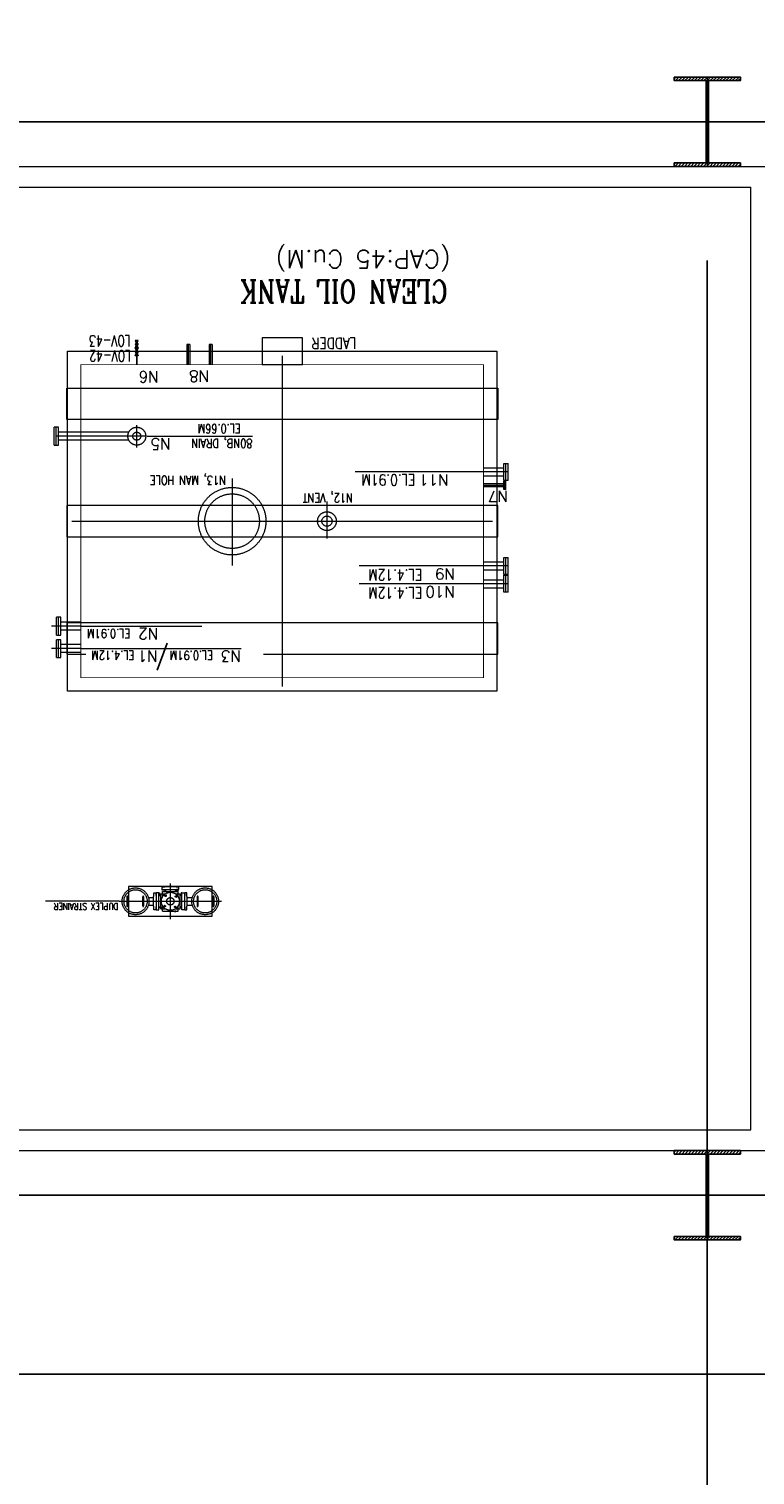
# Model space of a CAD drawing. Header units: inches. Extents: x 0 to 1544102, y -287698 to 23144100.
# Tile 24 of 256: x 28369 to 29383, y -137726 to -135705. Entities that reach past the tile are written whole.
import ezdxf

# ---------------------------------------------------------------- set-up
doc = ezdxf.new("R2010")
doc.units = ezdxf.units.IN
doc.header["$LTSCALE"] = 1800
doc.header["$MEASUREMENT"] = 0
for name, pattern in [('CENTER', [2, 1.25, -0.25, 0.25, -0.25]), ('CENTER2', [1.125, 0.75, -0.125, 0.125, -0.125]), ('HIDDEN', [0.375, 0.25, -0.125])]:
    doc.linetypes.add(name, pattern=pattern)
doc.layers.get('0').update_dxf_attribs({"color": 253, "lineweight": 9})
for name, color, linetype, lineweight in [('CEN', 2, 'CENTER', 15), ('CONCRETE', 145, 'Continuous', 15), ('EQUIP', 8, 'HIDDEN', 9)]:
    doc.layers.add(name, color=color, linetype=linetype, lineweight=lineweight)
for name, color, linetype in [('COL', 1, 'Continuous'), ('DIM', 4, 'Continuous'), ('GRID', 251, 'CENTER'), ('Road', 3, 'Continuous'), ('TEXT', 3, 'Continuous')]:
    doc.layers.add(name, color=color, linetype=linetype)
doc.styles.add('COMPLEX', font='complex')
doc.styles.add('ROMANS', font='romans.shx')

msp = doc.modelspace()

# ---------------------------------------------------------------- hatches: boundary and pattern name
at = {"layer": 'COL'}
h = msp.add_hatch(dxfattribs=at)
h.set_pattern_fill('ANSI31', color=8, scale=25, angle=180, style=0)
h.set_pattern_definition([(225, (-40684.5007, -150234.3734), (2.20970869, -2.20970869), [])])
h.paths.add_polyline_path([(29362.33, -135772.43), (29316.08, -135772.43), (29316.08, -135777.43), (29317.83, -135777.43), (29362.33, -135777.43)])
h.paths.add_polyline_path([(29316.08, -135772.43), (29269.83, -135772.43), (29269.83, -135777.43), (29316.08, -135777.43)])
h.paths.add_polyline_path([(29317.83, -135777.43), (29316.08, -135777.43), (29316.08, -135834.93), (29317.83, -135834.93)])
h.paths.add_polyline_path([(29316.08, -135777.43), (29314.33, -135777.43), (29314.33, -135834.93), (29316.08, -135834.93)])
h.paths.add_polyline_path([(29317.83, -135834.93), (29316.08, -135834.93), (29316.08, -135892.43), (29317.83, -135892.43)])
h.paths.add_polyline_path([(29316.08, -135834.93), (29314.33, -135834.93), (29314.33, -135892.43), (29316.08, -135892.43)])
h.paths.add_polyline_path([(29362.33, -135892.43), (29316.08, -135892.43), (29316.08, -135897.43), (29362.33, -135897.43)])
h.paths.add_polyline_path([(29316.08, -135892.43), (29314.33, -135892.43), (29269.83, -135892.43), (29269.83, -135897.43), (29316.08, -135897.43)])
h = msp.add_hatch(dxfattribs=at)
h.set_pattern_fill('ANSI31', color=8, scale=25, angle=180, style=0)
h.set_pattern_definition([(225, (-40684.5007, -151734.3734), (2.20970869, -2.20970869), [])])
h.paths.add_polyline_path([(29362.33, -137272.43), (29316.08, -137272.43), (29316.08, -137277.43), (29317.83, -137277.43), (29362.33, -137277.43)])
h.paths.add_polyline_path([(29316.08, -137272.43), (29269.83, -137272.43), (29269.83, -137277.43), (29316.08, -137277.43)])
h.paths.add_polyline_path([(29317.83, -137277.43), (29316.08, -137277.43), (29316.08, -137334.93), (29317.83, -137334.93)])
h.paths.add_polyline_path([(29316.08, -137277.43), (29314.33, -137277.43), (29314.33, -137334.93), (29316.08, -137334.93)])
h.paths.add_polyline_path([(29317.83, -137334.93), (29316.08, -137334.93), (29316.08, -137392.43), (29317.83, -137392.43)])
h.paths.add_polyline_path([(29316.08, -137334.93), (29314.33, -137334.93), (29314.33, -137392.43), (29316.08, -137392.43)])
h.paths.add_polyline_path([(29362.33, -137392.43), (29316.08, -137392.43), (29316.08, -137397.43), (29362.33, -137397.43)])
h.paths.add_polyline_path([(29316.08, -137392.43), (29314.33, -137392.43), (29269.83, -137392.43), (29269.83, -137397.43), (29316.08, -137397.43)])

# ---------------------------------------------------------------- linework, layer by layer
at = {"color": 8, "ltscale": 200}
msp.add_line((28494.52, -136924.25), (28391.68, -136924.25), dxfattribs=at)
at = {"color": 8, "linetype": 'HIDDEN', "ltscale": 2}
msp.add_lwpolyline([(29023.33, -136250.93), (28421.33, -136250.93), (28421.33, -136207.18), (29023.33, -136207.18)], close=True, dxfattribs=at)
at = {"layer": 'CEN', "color": 8}
for p, q in [((29316.08, -135772.43), (29316.08, -135897.43)), ((29340.02, -135834.93), (29292.13, -135834.93)), ((28591.08, -136146.17), (28591.08, -136174.31)), ((28622.33, -136146.17), (28622.33, -136174.31)), ((28722.33, -136161.81), (28722.33, -136624.31)), ((28652.33, -136333.24), (28652.33, -136454.87)), ((29037.81, -136324.31), (28999.08, -136324.31)), ((29031.72, -136343.06), (29003.58, -136343.06)), ((28784.83, -136365.53), (28784.83, -136417.1)), ((28428.58, -136393.06), (29016.08, -136393.06)), ((29037.81, -136455.56), (28999.08, -136455.56)), ((29037.81, -136480.56), (28999.08, -136480.56)), ((28558.26, -136917.59), (28560.47, -136915.38)), ((28558.26, -136915.38), (28560.47, -136917.59)), ((28572.73, -136916.43), (28574.95, -136918.64)), ((28574.95, -136916.43), (28572.73, -136918.64)), ((28559.42, -136932.07), (28557.21, -136929.85)), ((28557.21, -136932.07), (28559.42, -136929.85)), ((28573.9, -136930.9), (28571.68, -136933.11)), ((28573.9, -136933.11), (28571.68, -136930.9)), ((29316.08, -137272.43), (29316.08, -137397.43)), ((29340.02, -137334.93), (29292.13, -137334.93))]:
    msp.add_line(p, q, dxfattribs=at)
at = {"layer": 'CEN', "color": 8, "linetype": 'CENTER2', "ltscale": 200}
msp.add_line((28519.2, -136290.15), (28519.2, -136259.04), dxfattribs=at)
at = {"layer": 'CEN', "color": 8, "linetype": 'CENTER2'}
for p, q in [((28531.45, -136274.31), (28406.18, -136274.31)), ((28566.08, -136949.25), (28566.08, -136899.25)), ((28566.08, -136900.25), (28566.08, -136899.73)), ((28494.52, -136924.25), (28637.64, -136924.25))]:
    msp.add_line(p, q, dxfattribs=at)
at = {"layer": 'CEN', "color": 8, "linetype": 'Continuous'}
msp.add_line((28533.87, -136274.31), (28680.73, -136274.31), dxfattribs=at)
at = {"layer": 'CEN', "color": 8, "linetype": 'Continuous', "ltscale": 200}
for p, q in [((28999.08, -136324.31), (28824.03, -136324.31)), ((28999.08, -136455.56), (28830.01, -136455.56)), ((28999.08, -136480.56), (28830.01, -136480.56)), ((28441.14, -136539.93), (28610.2, -136539.93)), ((28441.14, -136571.18), (28665.02, -136571.18))]:
    msp.add_line(p, q, dxfattribs=at)
at = {"layer": 'CEN', "color": 8, "ltscale": 0.5}
for p, q in [((28441.14, -136539.93), (28400.17, -136539.93)), ((28441.14, -136571.18), (28400.17, -136571.18))]:
    msp.add_line(p, q, dxfattribs=at)
at = {"layer": 'CEN', "color": 8, "linetype": 'CENTER', "ltscale": 10}
msp.add_line((56422.41, -137334.94), (24413.08, -137334.94), dxfattribs=at)
at = {"layer": 'CEN', "color": 8, "linetype": 'HIDDEN', "ltscale": 2}
msp.add_lwpolyline([(29023.33, -136371.18), (28421.33, -136371.18), (28421.33, -136414.93), (29023.33, -136414.93)], close=True, dxfattribs=at)
msp.add_lwpolyline([(28696.4, -136578.93), (29023.33, -136578.93), (29023.33, -136535.18), (28421.33, -136535.18), (28421.33, -136578.93), (28447.97, -136578.93)], dxfattribs=at)
at = {"layer": 'CEN', "color": 8, "ltscale": 0.25}
for centre in [(28517.45, -136924.25), (28614.7, -136924.25)]:
    msp.add_circle(centre, 16.21, dxfattribs=at)
at = {"layer": 'COL', "color": 8}
for points in [[(29269.83, -135772.43), (29362.33, -135772.43), (29362.33, -135777.43), (29269.83, -135777.43)], [(29314.33, -135777.43), (29317.83, -135777.43), (29317.83, -135892.43), (29314.33, -135892.43)], [(29269.83, -135892.43), (29362.33, -135892.43), (29362.33, -135897.43), (29269.83, -135897.43)], [(29269.83, -137272.43), (29362.33, -137272.43), (29362.33, -137277.43), (29269.83, -137277.43)], [(29314.33, -137277.43), (29317.83, -137277.43), (29317.83, -137392.43), (29314.33, -137392.43)], [(29269.83, -137392.43), (29362.33, -137392.43), (29362.33, -137397.43), (29269.83, -137397.43)]]:
    msp.add_lwpolyline(points, close=True, dxfattribs=at)
at = {"layer": 'CONCRETE', "color": 8}
for p, q in [((26601.7, -135897.43), (29405.45, -135897.43)), ((26630.45, -135926.18), (29376.7, -135926.18)), ((29376.7, -137243.68), (29376.7, -135926.18)), ((26630.45, -137243.68), (29376.7, -137243.68)), ((26601.7, -137272.43), (29405.45, -137272.43))]:
    msp.add_line(p, q, dxfattribs=at)
msp.add_lwpolyline([(28422.33, -136155.56), (29022.33, -136155.56), (29022.33, -136630.56), (28422.33, -136630.56)], close=True, dxfattribs=at)
at = {"layer": 'CONCRETE', "color": 8, "ltscale": 200}
msp.add_lwpolyline([(28624.33, -136903.5), (28507.83, -136903.5), (28507.83, -136945), (28624.33, -136945)], close=True, dxfattribs=at)
at = {"layer": 'DIM', "color": 8, "ltscale": 200}
msp.add_line((28519.2, -136140.38), (28519.2, -136174.31), dxfattribs=at)
at = {"layer": 'EQUIP', "color": 8}
for p, q in [((28517.08, -136151.3), (28521.33, -136140.38)), ((28517.08, -136140.38), (28521.33, -136151.3)), ((28521.33, -136140.38), (28517.08, -136140.38)), ((28521.33, -136151.3), (28517.08, -136151.3)), ((28521.33, -136151.3), (28517.08, -136151.3)), ((28517.08, -136151.3), (28521.33, -136162.22)), ((28517.08, -136162.22), (28521.33, -136151.3)), ((28589.02, -136146.17), (28589.02, -136174.31)), ((28593.14, -136146.17), (28589.02, -136146.17)), ((28593.14, -136146.17), (28593.14, -136174.31)), ((28620.27, -136146.17), (28620.27, -136174.31)), ((28624.39, -136146.17), (28620.27, -136146.17)), ((28624.39, -136146.17), (28624.39, -136174.31)), ((28521.33, -136162.22), (28517.08, -136162.22)), ((28409.75, -136261.81), (28403.66, -136261.81)), ((28507.76, -136268.75), (28409.75, -136268.75)), ((28422.53, -136279.86), (28409.86, -136279.86)), ((28507.76, -136279.86), (28419.2, -136279.86)), ((28507.76, -136268.75), (28476.91, -136268.75)), ((28403.66, -136286.81), (28409.75, -136286.81)), ((29003.52, -136318.75), (29031.72, -136318.75)), ((29031.72, -136312.43), (29037.81, -136312.43)), ((29031.72, -136336.18), (29031.72, -136312.43)), ((29034.77, -136336.18), (29034.77, -136312.43)), ((29037.81, -136336.18), (29037.81, -136312.43)), ((29003.52, -136329.87), (29031.72, -136329.87)), ((29031.72, -136341), (29003.58, -136341)), ((29037.81, -136336.18), (29031.72, -136336.18)), ((29031.72, -136337.12), (29034.77, -136337.12)), ((29031.72, -136349), (29031.72, -136337.12)), ((29033.24, -136349), (29033.24, -136337.12)), ((29034.77, -136349), (29034.77, -136337.12)), ((29031.72, -136345.12), (29003.58, -136345.12)), ((29034.77, -136349), (29031.72, -136349)), ((29003.52, -136450), (29031.72, -136450)), ((29003.52, -136461.12), (29031.72, -136461.12)), ((29031.72, -136443.68), (29037.81, -136443.68)), ((29031.72, -136467.43), (29031.72, -136443.68)), ((29034.77, -136467.43), (29034.77, -136443.68)), ((29037.81, -136467.43), (29037.81, -136443.68)), ((29003.52, -136475), (29031.72, -136475)), ((29037.81, -136467.43), (29031.72, -136467.43)), ((29031.72, -136468.68), (29037.81, -136468.68)), ((29031.72, -136492.43), (29031.72, -136468.68)), ((29034.77, -136492.43), (29034.77, -136468.68)), ((29037.81, -136492.43), (29037.81, -136468.68)), ((29003.52, -136486.12), (29031.72, -136486.12)), ((29037.81, -136492.43), (29031.72, -136492.43)), ((28406.84, -136552.43), (28406.84, -136527.43)), ((28412.94, -136527.43), (28406.84, -136527.43)), ((28409.89, -136552.43), (28409.89, -136527.43)), ((28412.94, -136552.43), (28412.94, -136527.43)), ((28441.14, -136534.37), (28412.94, -136534.37)), ((28406.84, -136552.43), (28412.94, -136552.43)), ((28406.84, -136583.68), (28406.84, -136558.68)), ((28412.94, -136558.68), (28406.84, -136558.68)), ((28409.89, -136583.68), (28409.89, -136558.68)), ((28441.14, -136545.5), (28412.94, -136545.5)), ((28412.94, -136583.68), (28412.94, -136558.68)), ((28406.84, -136583.68), (28412.94, -136583.68)), ((28441.14, -136565.62), (28412.94, -136565.62)), ((28441.14, -136576.75), (28412.94, -136576.75)), ((28558.14, -136904.37), (28554.14, -136904.37)), ((28554.14, -136904.37), (28554.14, -136907.75)), ((28554.14, -136907.75), (28578.02, -136907.75)), ((28555.38, -136908.55), (28555.38, -136907.75)), ((28556.88, -136908.55), (28556.88, -136907.75)), ((28574.02, -136904), (28558.14, -136904)), ((28558.14, -136904), (28558.14, -136904.37)), ((28574.02, -136904.37), (28574.02, -136904)), ((28578.02, -136904.37), (28574.02, -136904.37)), ((28575.28, -136908.55), (28575.28, -136907.75)), ((28576.77, -136908.55), (28576.77, -136907.75)), ((28578.02, -136907.75), (28578.02, -136904.37)), ((28535.36, -136918.69), (28542.45, -136918.69)), ((28546.45, -136916.31), (28546.2, -136916.31)), ((28546.2, -136916.31), (28546.2, -136932.18)), ((28549.95, -136912.31), (28546.45, -136912.31)), ((28546.45, -136912.31), (28546.45, -136916.31)), ((28549.95, -136936.18), (28549.95, -136912.31)), ((28549.95, -136913.16), (28550.76, -136913.16)), ((28549.95, -136914.66), (28550.76, -136914.66)), ((28550.92, -136916.31), (28552.05, -136916.31)), ((28552.05, -136915.09), (28552.55, -136915.09)), ((28552.05, -136916.23), (28552.55, -136916.23)), ((28552.55, -136913.84), (28558.92, -136913.84)), ((28552.55, -136934.65), (28552.55, -136913.84)), ((28555.02, -136910.69), (28577.13, -136910.69)), ((28555.02, -136918.14), (28555.02, -136910.69)), ((28557.44, -136908.15), (28557.64, -136908.15)), ((28557.44, -136908.15), (28557.64, -136908.15)), ((28558.8, -136910.19), (28558.8, -136910.69)), ((28559.04, -136910.19), (28559.04, -136909.55)), ((28559.93, -136910.19), (28559.93, -136910.69)), ((28573.12, -136910.19), (28573.12, -136909.55)), ((28573.24, -136913.84), (28579.6, -136913.84)), ((28573.27, -136910.19), (28573.27, -136910.69)), ((28574.41, -136910.19), (28574.41, -136910.69)), ((28574.71, -136908.15), (28574.52, -136908.15)), ((28577.13, -136918.14), (28577.13, -136910.69)), ((28579.6, -136934.65), (28579.6, -136913.84)), ((28580.11, -136915.09), (28579.6, -136915.09)), ((28580.11, -136916.23), (28579.6, -136916.23)), ((28581.24, -136916.31), (28580.11, -136916.31)), ((28582.2, -136913.16), (28581.4, -136913.16)), ((28582.2, -136914.66), (28581.4, -136914.66)), ((28582.2, -136936.18), (28582.2, -136912.31)), ((28582.2, -136912.31), (28585.7, -136912.31)), ((28585.7, -136912.31), (28585.7, -136916.31)), ((28585.7, -136916.31), (28585.95, -136916.31)), ((28585.95, -136916.31), (28585.95, -136932.18)), ((28589.7, -136918.69), (28596.8, -136918.69)), ((28535.36, -136929.8), (28542.45, -136929.8)), ((28546.2, -136932.18), (28546.45, -136932.18)), ((28546.45, -136932.18), (28546.45, -136936.18)), ((28546.45, -136936.18), (28549.95, -136936.18)), ((28550.92, -136932.18), (28552.05, -136932.18)), ((28552.05, -136932.26), (28552.55, -136932.26)), ((28552.05, -136933.4), (28552.55, -136933.4)), ((28552.55, -136934.65), (28558.92, -136934.65)), ((28555.02, -136937.8), (28555.02, -136930.35)), ((28555.02, -136937.8), (28577.13, -136937.8)), ((28558.8, -136938.3), (28558.8, -136937.8)), ((28559.93, -136938.3), (28559.93, -136937.8)), ((28572.22, -136938.3), (28572.22, -136937.8)), ((28573.24, -136934.65), (28579.6, -136934.65)), ((28573.36, -136938.3), (28573.36, -136937.8)), ((28577.13, -136937.8), (28577.13, -136930.35)), ((28580.11, -136932.26), (28579.6, -136932.26)), ((28580.11, -136933.4), (28579.6, -136933.4)), ((28581.24, -136932.18), (28580.11, -136932.18)), ((28585.7, -136936.18), (28582.2, -136936.18)), ((28585.95, -136932.18), (28585.7, -136932.18)), ((28585.7, -136932.18), (28585.7, -136936.18)), ((28589.7, -136929.8), (28596.8, -136929.8))]:
    msp.add_line(p, q, dxfattribs=at)
at = {"layer": 'EQUIP', "color": 8, "ltscale": 1.25}
for p, q in [((28403.66, -136286.81), (28403.66, -136261.81)), ((28406.7, -136286.81), (28406.7, -136261.81)), ((28409.75, -136286.81), (28409.75, -136261.81))]:
    msp.add_line(p, q, dxfattribs=at)
at = {"layer": 'EQUIP', "color": 8, "linetype": 'Continuous'}
msp.add_lwpolyline([(28750.45, -136174.31), (28750.45, -136136.81), (28694.2, -136136.81), (28694.2, -136174.31)], close=True, dxfattribs=at)
at = {"layer": 'EQUIP', "color": 8, "linetype": 'Continuous', "ltscale": 2, "const_width": 1.25}
msp.add_lwpolyline([(28441.08, -136174.31), (29003.58, -136174.31), (29003.58, -136611.81), (28441.08, -136611.81)], close=True, dxfattribs=at)
at = {"layer": 'EQUIP', "color": 8}
for points in [[(28554.82, -136908.55), (28554.82, -136907.75), (28557.44, -136907.75), (28557.44, -136908.55)], [(28577.34, -136908.55), (28577.34, -136907.75), (28574.71, -136907.75), (28574.71, -136908.55)], [(28549.95, -136912.6), (28550.76, -136912.6), (28550.76, -136915.22), (28549.95, -136915.22)], [(28552.55, -136914.6), (28552.05, -136914.6), (28552.05, -136916.73), (28552.55, -136916.73)], [(28560.43, -136910.69), (28560.43, -136910.19), (28558.3, -136910.19), (28558.3, -136910.69)], [(28572.77, -136910.69), (28572.77, -136910.19), (28574.9, -136910.19), (28574.9, -136910.69)], [(28579.6, -136914.6), (28580.11, -136914.6), (28580.11, -136916.73), (28579.6, -136916.73)], [(28582.2, -136912.6), (28581.4, -136912.6), (28581.4, -136915.22), (28582.2, -136915.22)], [(28552.55, -136933.9), (28552.05, -136933.9), (28552.05, -136931.77), (28552.55, -136931.77)], [(28560.43, -136937.8), (28560.43, -136938.3), (28558.3, -136938.3), (28558.3, -136937.8)], [(28571.73, -136937.8), (28571.73, -136938.3), (28573.86, -136938.3), (28573.86, -136937.8)], [(28579.6, -136933.9), (28580.11, -136933.9), (28580.11, -136931.77), (28579.6, -136931.77)]]:
    msp.add_lwpolyline(points, close=True, dxfattribs=at)
for points in [[(28506.53, -136917.8, 1), (28505.17, -136917.8), (28505.17, -136930.69, 1), (28506.53, -136930.69)], [(28527.4, -136917.8, -1), (28528.76, -136917.8), (28528.76, -136930.69, -1), (28527.4, -136930.69)], [(28604.76, -136917.8, 1), (28603.4, -136917.8), (28603.4, -136930.69, 1), (28604.76, -136930.69)], [(28625.62, -136917.8, -1), (28626.98, -136917.8), (28626.98, -136930.69, -1), (28625.62, -136930.69)]]:
    msp.add_lwpolyline(points, format="xyb", close=True, dxfattribs=at)
for points in [[(28543.2, -136931), (28542.45, -136931), (28542.45, -136917.5), (28543.2, -136917.5), (28543.2, -136912.31), (28545.95, -136912.31), (28545.95, -136916.31), (28546.2, -136916.31), (28546.2, -136932.18), (28545.95, -136932.18), (28545.95, -136936.18), (28543.2, -136936.18), (28543.2, -136931)], [(28588.95, -136931), (28589.7, -136931), (28589.7, -136917.5), (28588.95, -136917.5), (28588.95, -136912.31), (28586.2, -136912.31), (28586.2, -136916.31), (28585.95, -136916.31), (28585.95, -136932.18), (28586.2, -136932.18), (28586.2, -136936.18), (28588.95, -136936.18), (28588.95, -136931)]]:
    msp.add_lwpolyline(points, dxfattribs=at)
for centre, radius in [((28519.2, -136145.84), 1.6), ((28519.2, -136156.76), 1.6), ((28519.2, -136274.31), 12.5), ((28519.2, -136274.31), 5.56), ((28519.2, -136274.31), 5.56), ((28517.45, -136924.25), 18.75), ((28614.7, -136924.25), 18.75), ((28566.08, -136924.25), 12.63), ((28559.37, -136916.49), 0.943), ((28566.08, -136924.25), 5.14), ((28573.84, -136917.53), 0.943), ((28558.32, -136930.96), 0.943), ((28572.79, -136932.01), 0.943)]:
    msp.add_circle(centre, radius, dxfattribs=at)
at = {"layer": 'EQUIP', "color": 8, "ltscale": 0.5}
msp.add_circle((28519.2, -136274.31), 12.5, dxfattribs=at)
at = {"layer": 'EQUIP', "color": 8, "ltscale": 100}
for centre, radius in [((28652.33, -136393.06), 47.19), ((28784.83, -136393.06), 13.12)]:
    msp.add_circle(centre, radius, dxfattribs=at)
at = {"layer": 'EQUIP', "color": 8, "linetype": 'HIDDEN'}
for centre, radius in [((28652.33, -136393.06), 38.12), ((28784.83, -136393.06), 7.14)]:
    msp.add_circle(centre, radius, dxfattribs=at)
at = {"layer": 'EQUIP', "color": 8}
for centre, radius, start, end in [((28551.17, -136915.11), 1.22, 185.07015, 257.98203), ((28557.64, -136909.55), 1.4, 0, 90), ((28574.52, -136909.55), 1.4, 90, 180), ((28580.98, -136915.11), 1.22, 282.01797, 354.92985), ((28551.17, -136933.38), 1.22, 102.01797, 174.92985), ((28580.98, -136933.38), 1.22, 5.07015, 77.98203)]:
    msp.add_arc(centre, radius, start, end, dxfattribs=at)
at = {"layer": 'GRID', "color": 8}
for p, q in [((29316.08, -145478.63), (29316.08, -135033.82)), ((29753.58, -135834.93), (24341.08, -135834.93)), ((41228.58, -137334.93), (24341.08, -137334.93))]:
    msp.add_line(p, q, dxfattribs=at)
at = {"layer": 'Road', "color": 8}
msp.add_line((62066.08, -137584.93), (18535.19, -137584.93), dxfattribs=at)
at = {"layer": 'TEXT', "color": 8}
msp.add_line((28547.73, -136601.33), (28561.69, -136563.56), dxfattribs=at)

# ---------------------------------------------------------------- texts
for s, height, style, p in [('(CAP:45 Cu.M)', 25, 'ROMANS', (28957.58, -136014.46)), ('N6', 15.625, 'COMPLEX', (28549.97, -136183.44)), ('N8', 15.625, 'COMPLEX', (28620.41, -136182.55)), ('N5', 15.625, 'COMPLEX', (28566.64, -136277.27)), ('N11', 15.625, 'COMPLEX', (28954.98, -136327.78)), ('N7', 15.625, 'COMPLEX', (29037.82, -136350.5)), ('N9', 15.625, 'COMPLEX', (28963.8, -136459.03)), ('N10', 15.625, 'COMPLEX', (28963.8, -136484.03)), ('N2', 15.625, 'COMPLEX', (28549.45, -136542.78)), ('N1', 15.625, 'COMPLEX', (28548.66, -136573.97)), ('N3', 15.625, 'COMPLEX', (28664.87, -136574))]:
    msp.add_text(s, height=height, rotation=180, dxfattribs=dict(at, style=style)).set_placement(p)
for s, height, style, width, p in [('CLEAN OIL TANK', 31.25, 'COMPLEX', 0.8, (28953.24, -136056.49)), ('LOV-43', 15.625, 'ROMANS', 0.7, (28510.52, -136133.39)), ('LADDER', 15.625, 'ROMANS', 0.8, (28825.94, -136136.72)), ('LOV-42', 15.625, 'ROMANS', 0.7, (28510.89, -136154.46)), ('EL.0.66M', 12.5, 'ROMANS', 0.8, (28664.51, -136257.5)), ('80NB, DRAIN', 12.5, 'ROMANS', 0.8, (28680.81, -136278.17)), ('N13, MAN HOLE', 12.5, 'COMPLEX', 0.8, (28643.79, -136329.72)), ('EL.0.91M', 15.625, 'ROMANS', 0.8, (28908.48, -136327.79)), ('N12, VENT', 12.5, 'COMPLEX', 0.8, (28821.02, -136354.57)), ('EL.4.12M', 15.625, 'ROMANS', 0.8, (28918.01, -136460.54)), ('EL.4.12M', 15.625, 'ROMANS', 0.8, (28918.01, -136485.54)), ('EL.0.91M', 12.5, 'ROMANS', 0.8, (28510.1, -136543.89)), ('EL.4.12M', 12.5, 'ROMANS', 0.8, (28515.86, -136574.44)), ('EL.0.91M', 12.5, 'ROMANS', 0.8, (28625.69, -136574.44)), ('DUPLEX STRAINER', 9.375, 'ROMANS', 0.8, (28493.56, -136926.64))]:
    msp.add_text(s, height=height, rotation=180, dxfattribs=dict(at, style=style, width=width)).set_placement(p)

doc.saveas('drawing.dxf')
